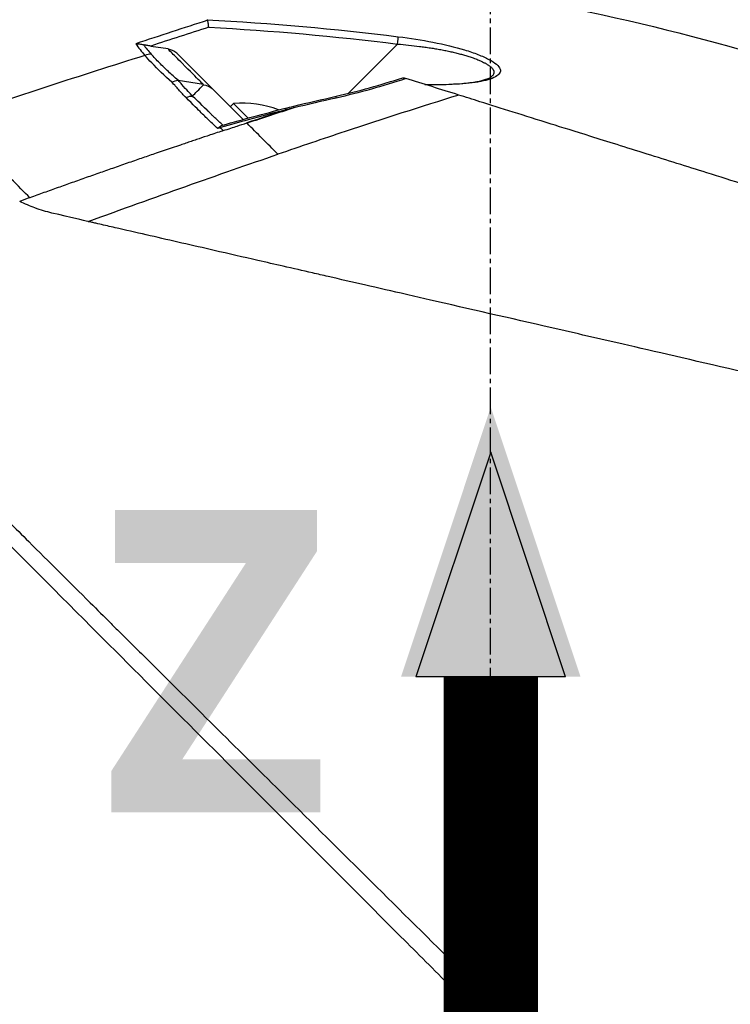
# Model space of a CAD drawing. Header units: millimetres. Extents: x 0 to 4378, y 0 to 2376.
# Tile 129 of 236: x 1653 to 1698, y 877 to 940. Entities that reach past the tile are written whole.
import ezdxf

# ---------------------------------------------------------------- set-up
doc = ezdxf.new("R2010")
doc.units = ezdxf.units.MM
doc.header["$LTSCALE"] = 0.2
doc.linetypes.add('CENTER2', pattern=[1.125, 0.75, -0.125, 0.125, -0.125])
doc.layers.add('02_Center Line', color=1, linetype='CENTER2')
doc.layers.add('12_Before Rev.Num.', color=5, linetype='Continuous')
doc.styles.add('Rainbow-5.0 Style', font='malgunsl.ttf')
doc.dimstyles.new('Rainbow-5.0 Style', dxfattribs={"dimtxt": 4, "dimasz": 2.5, "dimexe": 1, "dimexo": 1, "dimgap": 1, "dimtad": 1, "dimdsep": 46, "dimtxsty": 'Rainbow-5.0 Style', "dimcen": 0, "dimclrd": 251, "dimclre": 251, "dimclrt": 7, "dimazin": 3, "dimtp": 0.1, "dimtm": 0.1, "dimtfac": 0.61, "dimtmove": 0, "dimatfit": 3, "dimfxl": 1, "dimlwd": -1, "dimlwe": -1, "dimarcsym": 1})

# ---------------------------------------------------------------- blocks, each defined once
blk = doc.blocks.new('A$C44151a85')
for p, q in [((-21.588, 278.618), (-20.487, 278.463)), ((-20.493, 278.421), (-20.493, 278.421)), ((-19.926, 278.168), (-17.68, 275.921)), ((-9.041, 275.611), (-5.907, 278.745)), ((-21.423, 277.954), (-21.423, 277.954)), ((-20.006, 276.573), (-20.006, 276.573)), ((-19.85, 276.444), (-18.229, 276.191)), ((-15.718, 273.96), (-17.68, 275.921)), ((-18.791, 275.593), (-18.79, 275.593)), ((-9.191, 275.461), (-9.191, 275.461)), ((-2.166, 275.463), (-2.164, 275.462)), ((-16.325, 274.974), (-16.529, 274.77)), ((-16.325, 274.974), (-15.398, 274.048)), ((-16.578, 273.381), (-16.578, 273.381)), ((-15.932, 273.597), (-15.932, 273.597)), ((-15.496, 273.737), (-15.496, 273.737)), ((-15.496, 273.737), (-15.474, 273.715)), ((-18.42, 272.768), (-18.42, 272.768)), ((-28.186, 268.097), (-28.186, 268.098))]:
    blk.add_line(p, q)
for start, end in [(68.0487, 95.39807), (66.36072, 66.36447)]:
    blk.add_arc((-15.751, 268.901), 6.1, start, end)
for centre, major_axis, ratio, start_param, end_param in [((-460.406, -1338.721), (601.573, 1620.944), 0.336673, 0.257981, 0.264677), ((93.567, -68.42), (258.621, -258.621), 0.99863, 2.665433, 2.676035), ((2.849, 276.579), (26.125, -4.849), 0.314226, 3.444314, 3.523202), ((-5.925, 278.727), (0.062, 0.496), 0.032142, 4.753727, 6.070274), ((116.539, -164.868), (438.853, 150.805), 1, 1.542896, 1.570796), ((-21.703, 277.184), (0.743, 0.669), 0.856563, 0.762588, 1.196094), ((-21.004, 277.831), (0.354, 0.354), 0.494925, 4.249897, 4.250389), ((-20.75, 276.163), (0.354, 0.353), 0.8583, 0.475879, 0.483718), ((-20.033, 275.445), (0.354, 0.354), 0.837809, 0.504727, 0.50478), ((-20.033, 275.445), (-0.354, -0.354), 0.258819, 3.675072, 3.675126), ((-18.69, 274.103), (0.354, 0.354), 0.258819, 0.582876, 0.584572), ((-17.046, 273.064), (-0.136, 0.481), 0.049889, 0.339819, 0.663073), ((-26.825, 282.573), (11.394, -11.076), 0.020818, 0.548769, 0.580072), ((6.808, 207.333), (197.675, 65.917), 0.336309, 1.641508, 1.644817)]:
    blk.add_ellipse(centre, major_axis=major_axis, ratio=ratio, start_param=start_param, end_param=end_param)
for points, knots in [([(-29.857, 284.217), (-18.014, 284.473), (-6.065, 283.367), (14.131, 279.14), (22.611, 276.602), (30.788, 273.381)], [0, 0, 0, 0, 3.553813, 3.553813, 6.190294, 6.190294, 6.190294, 6.190294]), ([(-18.019, 280.291), (-18.006, 280.286), (-17.994, 280.281), (-17.979, 280.268), (-17.974, 280.262), (-17.972, 280.253)], [0.00000003, 0.00000003, 0.00000003, 0.00000003, 0.00636331, 0.00636331, 0.01211247, 0.01211247, 0.01211247, 0.01211247]), ([(-17.904, 279.814), (-17.904, 279.815), (-17.904, 279.816), (-17.91, 279.861), (-17.916, 279.905), (-17.928, 279.993), (-17.934, 280.035), (-17.946, 280.113), (-17.952, 280.149), (-17.963, 280.209), (-17.968, 280.234), (-17.972, 280.253)], [-0.05578122, -0.05578122, -0.05578122, -0.05578122, -0.05549131, -0.05549131, -0.04204343, -0.04204343, -0.0278857, -0.0278857, -0.01375246, -0.01375246, -0.00000001, -0.00000001, -0.00000001, -0.00000001]), ([(-22.543, 278.759), (-22.542, 278.759), (-22.54, 278.759), (-22.461, 278.762), (-22.381, 278.759), (-22.218, 278.741), (-22.134, 278.726), (-22.051, 278.705)], [-0.05331463, -0.05331463, -0.05331463, -0.05331463, -0.05288999, -0.05288999, -0.02663491, -0.02663491, 0, 0, 0, 0]), ([(-5.861, 279.211), (-5.099, 279.115), (-4.368, 278.999), (-3.662, 278.86), (-2.932, 278.716), (-2.265, 278.555), (-1.658, 278.373), (-1.351, 278.281), (-1.067, 278.184), (-0.803, 278.082), (-0.542, 277.98), (-0.312, 277.877), (-0.113, 277.772), (0.087, 277.666), (0.249, 277.561), (0.37, 277.459), (0.495, 277.354), (0.574, 277.254), (0.606, 277.159), (0.638, 277.066), (0.627, 276.976), (0.573, 276.891), (0.522, 276.81), (0.433, 276.733), (0.303, 276.662), (0.181, 276.594), (0.024, 276.531), (-0.167, 276.475), (-0.351, 276.421), (-0.563, 276.373), (-0.803, 276.333), (-1.256, 276.257), (-1.798, 276.204), (-2.431, 276.176), (-2.94, 276.153), (-3.497, 276.147), (-4.102, 276.159)], [0, 0, 0, 0, 0.125, 0.125, 0.125, 0.25, 0.25, 0.25, 0.3125, 0.3125, 0.3125, 0.375, 0.375, 0.375, 0.4375, 0.4375, 0.4375, 0.5, 0.5, 0.5, 0.5625, 0.5625, 0.5625, 0.625, 0.625, 0.625, 0.6875, 0.6875, 0.6875, 0.75, 0.75, 0.75, 0.875, 0.875, 0.875, 0.982856, 0.982856, 0.982856, 0.982856]), ([(-21.588, 278.618), (-21.671, 278.629), (-21.756, 278.643), (-21.91, 278.672), (-21.982, 278.687), (-22.051, 278.705)], [0.00000001, 0.00000001, 0.00000001, 0.00000001, 0.02523633, 0.02523633, 0.04713053, 0.04713053, 0.04713053, 0.04713053]), ([(-18.265, 276.197), (-18.294, 276.225), (-18.341, 276.272), (-18.406, 276.337), (-18.592, 276.522), (-18.928, 276.857), (-19.394, 277.321), (-19.452, 277.379), (-19.507, 277.434), (-19.56, 277.487), (-19.901, 277.827), (-20.141, 278.068), (-20.294, 278.221), (-20.407, 278.334), (-20.473, 278.4), (-20.492, 278.42)], [-0.9173114, -0.9173114, -0.9173114, -0.9173114, -0.8087165, -0.8087165, -0.8087165, -0.5, -0.5, -0.5, -0.459096, -0.459096, -0.459096, -0.1967319, -0.1967319, -0.1967319, -0.0034173, -0.0034173, -0.0034173, -0.0034173]), ([(-19.926, 278.168), (-20.013, 278.23), (-20.107, 278.288), (-20.304, 278.378), (-20.385, 278.4), (-20.443, 278.412)], [-0.027926, -0.027926, -0.027926, -0.027926, -0.01670544, -0.01670544, -0.00525367, -0.00525367, -0.00525367, -0.00525367]), ([(-5.907, 278.745), (-5.674, 278.726), (-5.207, 278.682), (-4.627, 278.614), (-4.168, 278.552), (-3.826, 278.502), (-3.489, 278.447), (-3.159, 278.389), (-2.835, 278.326), (-2.519, 278.259), (-2.264, 278.2), (-2.065, 278.151), (-1.921, 278.113), (-1.781, 278.076), (-1.645, 278.037), (-1.508, 277.996), (-1.37, 277.952), (-1.233, 277.907), (-1.09, 277.856), (-0.948, 277.803), (-0.776, 277.735), (-0.606, 277.661), (-0.464, 277.592), (-0.366, 277.541), (-0.262, 277.484), (-0.159, 277.421), (-0.061, 277.352), (0.01, 277.295), (0.071, 277.238), (0.119, 277.184), (0.154, 277.135), (0.179, 277.092), (0.193, 277.059), (0.2, 277.035), (0.205, 277.016), (0.209, 276.996), (0.212, 276.966), (0.211, 276.929), (0.204, 276.885), (0.185, 276.827), (0.144, 276.757), (0.094, 276.703), (0.064, 276.676), (0.063, 276.675)], [0, 0, 0, 0, 0.0700871, 0.1404215, 0.175582, 0.2106885, 0.2457671, 0.2807419, 0.3156096, 0.3503788, 0.3850713, 0.4024014, 0.4197269, 0.4360429, 0.4528758, 0.4702208, 0.4880743, 0.5064337, 0.5252974, 0.5476855, 0.5681597, 0.6034066, 0.6311085, 0.6446829, 0.6598422, 0.6948791, 0.7147592, 0.7362139, 0.7584362, 0.7787374, 0.7971278, 0.8136128, 0.828194, 0.8347708, 0.840871, 0.8495558, 0.8582417, 0.8756192, 0.8930105, 0.9104198, 0.9452952, 0.9802552, 0.9812484, 0.9812484, 0.9812484, 0.9812484]), ([(-20.251, 276.329), (-20.715, 276.726), (-21.15, 277.148), (-21.526, 277.543), (-21.685, 277.709), (-21.833, 277.87), (-21.965, 278.021)], [0, 0, 0, 0, 0.7037836, 0.7037836, 0.7037836, 1, 1, 1, 1]), ([(-19.859, 276.45), (-20.066, 276.626), (-20.473, 276.994), (-21.045, 277.549), (-21.396, 277.921), (-21.562, 278.107)], [0.0018671, 0.0018671, 0.0018671, 0.0018671, 0.1455655, 0.2911132, 0.436691, 0.436691, 0.436691, 0.436691]), ([(-19.347, 275.342), (-19.507, 275.506), (-19.662, 275.671), (-19.81, 275.836), (-19.885, 275.918), (-19.958, 276.001), (-20.03, 276.084), (-20.048, 276.104), (-20.084, 276.146), (-20.138, 276.208), (-20.182, 276.26), (-20.22, 276.3), (-20.251, 276.329)], [0, 0, 0, 0, 0.5, 0.5, 0.5, 0.75, 0.75, 0.75, 0.875, 0.875, 0.875, 1, 1, 1, 1]), ([(-18.938, 275.452), (-19.078, 275.59), (-19.31, 275.83), (-19.611, 276.168), (-19.686, 276.254), (-19.767, 276.346), (-19.851, 276.443)], [0.0054181, 0.0054181, 0.0054181, 0.0054181, 0.7995408, 0.7995408, 0.7995408, 1, 1, 1, 1]), ([(-5.377, 276.554), (-6.155, 276.3), (-6.89, 276.076), (-7.573, 275.884), (-8.34, 275.667), (-9.088, 275.478), (-9.808, 275.319)], [0, 0, 0, 0, 0.5, 0.5, 0.5, 1, 1, 1, 1]), ([(-5.571, 276.605), (-5.565, 276.605), (-5.556, 276.603), (-5.531, 276.598), (-5.516, 276.594), (-5.464, 276.58), (-5.422, 276.568), (-5.377, 276.554)], [-0.03323474, -0.03323474, -0.03323474, -0.03323474, -0.02493702, -0.02493702, -0.016586, -0.016586, -0.00000027, -0.00000027, -0.00000027, -0.00000027]), ([(-2.023, 275.508), (-2.594, 275.687), (-3.16, 275.865), (-4.278, 276.214), (-4.831, 276.386), (-5.377, 276.554)], [-0.4021179, -0.4021179, -0.4021179, -0.4021179, -0.2010493, -0.2010493, -0.000001, -0.000001, -0.000001, -0.000001]), ([(-4.183, 276.184), (-3.327, 276.167), (-2.515, 276.186), (-1.477, 276.275), (-1.156, 276.316), (-0.651, 276.407), (-0.451, 276.455), (-0.096, 276.571), (0.035, 276.649), (0.064, 276.675)], [0.0340098, 0.0340098, 0.0340098, 0.0340098, 0.3151369, 0.3151369, 0.4567925, 0.4567925, 0.5723588, 0.5723588, 0.7157852, 0.7157852, 0.7157852, 0.7157852]), ([(-57.448, 275.436), (-57.45, 275.439), (-57.414, 275.402), (-57.34, 275.327), (-57.303, 275.289), (-57.256, 275.242), (-57.201, 275.186), (-57.145, 275.13), (-57.08, 275.064), (-57.007, 274.989), (-56.859, 274.84), (-56.676, 274.654), (-56.458, 274.433), (-56.349, 274.322), (-56.231, 274.203), (-56.105, 274.074), (-55.978, 273.946), (-55.844, 273.81), (-55.701, 273.665), (-55.696, 273.661), (-55.692, 273.656), (-55.688, 273.652), (-55.4, 273.36), (-55.077, 273.033), (-54.721, 272.672), (-54.543, 272.492), (-54.356, 272.303), (-54.163, 272.106), (-53.969, 271.91), (-53.767, 271.706), (-53.558, 271.494), (-53.141, 271.071), (-52.693, 270.618), (-52.218, 270.137), (-51.757, 269.67), (-51.27, 269.178), (-50.76, 268.662), (-50.743, 268.645), (-50.727, 268.628), (-50.71, 268.611), (-49.667, 267.556), (-48.526, 266.402), (-47.302, 265.166), (-46.691, 264.549), (-46.059, 263.911), (-45.408, 263.255), (-44.756, 262.598), (-44.085, 261.922), (-43.397, 261.23), (-42.704, 260.533), (-41.994, 259.819), (-41.267, 259.088), (-40.541, 258.357), (-39.798, 257.61), (-39.042, 256.848), (-38.286, 256.087), (-37.517, 255.313), (-36.734, 254.526), (-35.951, 253.74), (-35.154, 252.941), (-34.346, 252.133), (-34.29, 252.077), (-34.234, 252.021), (-34.178, 251.965), (-33.419, 251.207), (-32.65, 250.442), (-31.873, 249.67), (-31.04, 248.843), (-30.197, 248.005), (-29.345, 247.158), (-28.065, 245.888), (-26.764, 244.596), (-25.441, 243.283), (-25.001, 242.847), (-24.56, 242.408), (-24.116, 241.968), (-23.892, 241.745), (-23.667, 241.522), (-23.442, 241.299), (-22.771, 240.634), (-22.096, 239.965), (-21.418, 239.292), (-20.061, 237.946), (-18.689, 236.586), (-17.303, 235.212), (-15.917, 233.838), (-14.516, 232.449), (-13.101, 231.048), (-13.014, 230.961), (-12.927, 230.875), (-12.84, 230.789), (-9.146, 227.129), (-5.376, 223.398), (-1.565, 219.626), (-1.471, 219.533), (-1.377, 219.44), (-1.283, 219.347), (-0.323, 218.396), (0.641, 217.444), (1.61, 216.487), (2.58, 215.53), (3.555, 214.569), (4.529, 213.609), (6.477, 211.689), (8.423, 209.772), (10.364, 207.855), (10.447, 207.773), (10.53, 207.69), (10.614, 207.608), (12.57, 205.675), (14.522, 203.745), (16.472, 201.814), (17.446, 200.849), (18.42, 199.883), (19.392, 198.918), (20.364, 197.953), (21.334, 196.987), (22.299, 196.026), (22.359, 195.966), (22.42, 195.906), (22.48, 195.845), (24.404, 193.927), (26.317, 192.02), (28.215, 190.126), (29.165, 189.179), (30.11, 188.236), (31.051, 187.297), (31.992, 186.357), (32.927, 185.423), (33.858, 184.493), (33.904, 184.447), (33.95, 184.401), (33.997, 184.354), (35.877, 182.476), (37.739, 180.613), (39.572, 178.778), (41.405, 176.943), (43.209, 175.135), (44.981, 173.357), (45.868, 172.468), (46.746, 171.586), (47.618, 170.711), (48.489, 169.837), (49.353, 168.969), (50.206, 168.111), (51.059, 167.254), (51.902, 166.406), (52.734, 165.569), (53.566, 164.732), (54.386, 163.906), (55.195, 163.092), (55.213, 163.073), (55.231, 163.055), (55.25, 163.037), (56.059, 162.221), (56.857, 161.417), (57.643, 160.624), (58.429, 159.831), (59.204, 159.05), (59.963, 158.284), (60.722, 157.518), (61.465, 156.766), (62.193, 156.031), (63.647, 154.561), (65.037, 153.155), (66.355, 151.821), (66.684, 151.487), (67.009, 151.158), (67.329, 150.834), (67.649, 150.511), (67.963, 150.192), (68.272, 149.879), (69.507, 148.628), (70.657, 147.461), (71.713, 146.39), (71.715, 146.387), (71.718, 146.385), (71.72, 146.382), (72.248, 145.847), (72.749, 145.337), (73.223, 144.856), (73.697, 144.375), (74.142, 143.922), (74.559, 143.499), (74.976, 143.075), (75.363, 142.681), (75.718, 142.32), (76.073, 141.96), (76.395, 141.632), (76.682, 141.34), (76.97, 141.047), (77.224, 140.787), (77.444, 140.564), (77.554, 140.452), (77.655, 140.349), (77.747, 140.255), (77.839, 140.162), (77.921, 140.077), (77.995, 140.002), (78.143, 139.852), (78.254, 139.738), (78.328, 139.663), (78.402, 139.587), (78.439, 139.55), (78.436, 139.552)], [0, 0, 0, 0, 0.0041991, 0.0041991, 0.0041991, 0.0062987, 0.0062987, 0.0062987, 0.0083983, 0.0083983, 0.0083983, 0.0125974, 0.0125974, 0.0125974, 0.014697, 0.014697, 0.014697, 0.0167965, 0.0167965, 0.0167965, 0.0168599, 0.0168599, 0.0168599, 0.0210764, 0.0210764, 0.0210764, 0.0231847, 0.0231847, 0.0231847, 0.025293, 0.025293, 0.025293, 0.0295096, 0.0295096, 0.0295096, 0.0335924, 0.0335924, 0.0335924, 0.0337261, 0.0337261, 0.0337261, 0.0420526, 0.0420526, 0.0420526, 0.0462159, 0.0462159, 0.0462159, 0.0503791, 0.0503791, 0.0503791, 0.0545745, 0.0545745, 0.0545745, 0.0587698, 0.0587698, 0.0587698, 0.0629602, 0.0629602, 0.0629602, 0.0671505, 0.0671505, 0.0671505, 0.0674414, 0.0674414, 0.0674414, 0.0713694, 0.0713694, 0.0713694, 0.0755743, 0.0755743, 0.0755743, 0.0818817, 0.0818817, 0.0818817, 0.0839768, 0.0839768, 0.0839768, 0.0850355, 0.0850355, 0.0850355, 0.0881892, 0.0881892, 0.0881892, 0.0944966, 0.0944966, 0.0944966, 0.1008041, 0.1008041, 0.1008041, 0.1011921, 0.1011921, 0.1011921, 0.1176445, 0.1176445, 0.1176445, 0.1180502, 0.1180502, 0.1180502, 0.1221943, 0.1221943, 0.1221943, 0.1263384, 0.1263384, 0.1263384, 0.1346266, 0.1346266, 0.1346266, 0.1349824, 0.1349824, 0.1349824, 0.143338, 0.143338, 0.143338, 0.1475158, 0.1475158, 0.1475158, 0.1516936, 0.1516936, 0.1516936, 0.1519551, 0.1519551, 0.1519551, 0.160293, 0.160293, 0.160293, 0.164462, 0.164462, 0.164462, 0.168631, 0.168631, 0.168631, 0.1688379, 0.1688379, 0.1688379, 0.1772635, 0.1772635, 0.1772635, 0.1856891, 0.1856891, 0.1856891, 0.1899019, 0.1899019, 0.1899019, 0.1941147, 0.1941147, 0.1941147, 0.1983275, 0.1983275, 0.1983275, 0.2025403, 0.2025403, 0.2025403, 0.2026348, 0.2026348, 0.2026348, 0.206856, 0.206856, 0.206856, 0.2110771, 0.2110771, 0.2110771, 0.2152983, 0.2152983, 0.2152983, 0.2237405, 0.2237405, 0.2237405, 0.2258511, 0.2258511, 0.2258511, 0.2279617, 0.2279617, 0.2279617, 0.2364039, 0.2364039, 0.2364039, 0.2364237, 0.2364237, 0.2364237, 0.240644, 0.240644, 0.240644, 0.2448644, 0.2448644, 0.2448644, 0.2490847, 0.2490847, 0.2490847, 0.253305, 0.253305, 0.253305, 0.2575358, 0.2575358, 0.2575358, 0.2596491, 0.2596491, 0.2596491, 0.2617623, 0.2617623, 0.2617623, 0.2659889, 0.2659889, 0.2659889, 0.2702154, 0.2702154, 0.2702154, 0.2702154]), ([(-19.347, 275.342), (-19.336, 275.347), (-19.326, 275.352), (-19.315, 275.357), (-19.159, 275.427), (-19.029, 275.444), (-18.941, 275.446), (-18.939, 275.446), (-18.937, 275.446), (-18.935, 275.449)], [0.0000009, 0.0000009, 0.0000009, 0.0000009, 0.0601128, 0.0601128, 0.0601128, 0.9797341, 0.9797341, 0.9797341, 1, 1, 1, 1]), ([(-17.335, 273.389), (-17.518, 273.546), (-17.7, 273.713), (-17.881, 273.889), (-17.989, 273.994), (-18.154, 274.158), (-18.382, 274.385), (-18.572, 274.573), (-18.89, 274.894), (-19.347, 275.342)], [0, 0, 0, 0, 0.25, 0.25, 0.25, 0.5, 0.5, 0.5, 1, 1, 1, 1]), ([(-17.003, 273.597), (-17.188, 273.752), (-17.361, 273.91), (-17.528, 274.068), (-17.532, 274.071), (-17.573, 274.111), (-17.65, 274.186), (-17.687, 274.222), (-17.727, 274.261), (-17.77, 274.304), (-17.796, 274.329), (-17.866, 274.398), (-17.979, 274.51), (-17.988, 274.519), (-17.997, 274.528), (-18.007, 274.537), (-18.467, 274.991), (-18.769, 275.288), (-18.935, 275.449)], [0.0000755, 0.0000755, 0.0000755, 0.0000755, 0.25, 0.25, 0.25, 0.3125, 0.3125, 0.3125, 0.375, 0.375, 0.375, 0.4908048, 0.4908048, 0.4908048, 0.5, 0.5, 0.5, 1, 1, 1, 1]), ([(-2.023, 275.508), (-4.426, 274.764), (-6.832, 273.989), (-9.237, 273.191), (-10.662, 272.718), (-12.087, 272.238), (-13.51, 271.751)], [-1, -1, -1, -1, -0.372062, -0.372062, -0.372062, 0, 0, 0, 0]), ([(70.135, 252.922), (70.136, 252.921), (70.135, 252.922), (70.018, 252.959), (69.98, 252.971), (69.934, 252.985), (69.883, 253.001), (69.819, 253.021), (69.746, 253.044), (69.667, 253.069), (69.604, 253.088), (69.456, 253.135), (69.107, 253.244), (68.839, 253.327), (68.575, 253.41), (68.36, 253.477), (68.349, 253.481), (68.338, 253.484), (68.328, 253.487), (67.702, 253.683), (67.005, 253.901), (66.334, 254.111), (66.321, 254.115), (65.953, 254.231), (65.063, 254.509), (65.059, 254.51), (65.055, 254.512), (65.051, 254.513), (64.261, 254.76), (63.732, 254.926), (63.588, 254.971), (62.584, 255.285), (61.472, 255.633), (60.258, 256.013), (60.231, 256.022), (60.203, 256.03), (60.176, 256.039), (60.071, 256.071), (59.303, 256.312), (57.655, 256.828), (57.219, 256.964), (56.72, 257.12), (56.149, 257.299), (55.373, 257.542), (54.671, 257.762), (54.063, 257.952), (52.696, 258.38), (51.814, 258.656), (51.52, 258.748), (50.225, 259.153), (49.125, 259.497), (48.271, 259.765), (47.351, 260.053), (46.717, 260.251), (46.395, 260.352), (44.845, 260.837), (43.555, 261.24), (42.58, 261.546), (41.792, 261.792), (41.208, 261.975), (40.842, 262.09), (40.264, 262.27), (39.301, 262.572), (37.923, 263.003), (37.169, 263.239), (36.515, 263.444), (35.966, 263.616), (35.566, 263.741), (35.222, 263.849), (34.936, 263.938), (34.282, 264.143), (33.275, 264.458), (31.898, 264.889), (30.142, 265.439), (29.104, 265.764), (28.818, 265.853), (28.769, 265.868), (28.72, 265.884), (28.671, 265.899), (26.641, 266.535), (24.587, 267.177), (22.528, 267.822), (22.159, 267.937), (21.723, 268.074), (21.219, 268.231), (20.674, 268.402), (20.051, 268.597), (19.349, 268.817), (17.558, 269.377), (16.507, 269.706), (16.192, 269.805), (15.374, 270.061), (14.556, 270.317), (13.742, 270.572), (12.471, 270.969), (11.208, 271.365), (9.954, 271.757), (8.59, 272.184), (7.398, 272.558), (6.372, 272.878), (5.374, 273.19), (4.534, 273.453), (3.845, 273.669), (2.141, 274.201), (0.639, 274.672), (-0.675, 275.084), (-1.149, 275.233), (-1.598, 275.374), (-2.023, 275.508)], [-1, -1, -1, -1, -0.96875, -0.96875, -0.96875, -0.9547937, -0.9547937, -0.9547937, -0.9375, -0.9375, -0.9375, -0.90625, -0.90625, -0.90625, -0.875, -0.875, -0.875, -0.8739463, -0.8739463, -0.8739463, -0.8125, -0.8125, -0.8125, -0.7813822, -0.7813822, -0.7813822, -0.78125, -0.78125, -0.78125, -0.75, -0.75, -0.75, -0.6888795, -0.6888795, -0.6888795, -0.6875, -0.6875, -0.6875, -0.6380723, -0.6380723, -0.6380723, -0.625, -0.625, -0.625, -0.6057577, -0.6057577, -0.6057577, -0.5625, -0.5625, -0.5625, -0.5324119, -0.5324119, -0.5324119, -0.5, -0.5, -0.5, -0.4654336, -0.4654336, -0.4654336, -0.4375, -0.4375, -0.4375, -0.40625, -0.40625, -0.40625, -0.3881699, -0.3881699, -0.3881699, -0.375, -0.375, -0.375, -0.34375, -0.34375, -0.34375, -0.3125, -0.3125, -0.3125, -0.3110249, -0.3110249, -0.3110249, -0.25, -0.25, -0.25, -0.2349777, -0.2349777, -0.2349777, -0.21875, -0.21875, -0.21875, -0.1875, -0.1875, -0.1875, -0.1630802, -0.1630802, -0.1630802, -0.125, -0.125, -0.125, -0.0933033, -0.0933033, -0.0933033, -0.0625, -0.0625, -0.0625, -0.0165509, -0.0165509, -0.0165509, 0, 0, 0, 0]), ([(-13.042, 274.555), (-13.735, 274.382), (-14.523, 274.176), (-15.404, 273.935), (-15.935, 273.79), (-16.523, 273.625), (-17.168, 273.439)], [0.0004858, 0.0004858, 0.0004858, 0.0004858, 0.5714286, 0.5714286, 0.5714286, 0.9999999, 0.9999999, 0.9999999, 0.9999999]), ([(-12.497, 274.689), (-12.497, 274.689), (-12.588, 274.667), (-12.769, 274.622), (-12.909, 274.587), (-13, 274.565), (-13.04, 274.556)], [-0.9999992, -0.9999992, -0.9999992, -0.9999992, -0.5, -0.5, -0.5, -0.0000001, -0.0000001, -0.0000001, -0.0000001]), ([(-12.511, 274.802), (-12.517, 274.803), (-12.507, 274.745), (-12.501, 274.711), (-12.499, 274.703), (-12.498, 274.695), (-12.497, 274.689)], [-0.4892282, -0.4892282, -0.4892282, -0.4892282, -0.0981164, -0.0981164, -0.0981164, 0, 0, 0, 0]), ([(-57.448, 273.836), (-57.455, 273.836), (-57.154, 273.538), (-56.006, 272.386), (-55.18, 271.555), (-51.975, 268.359), (-48.95, 265.348), (-43.006, 259.4), (-40.393, 256.784), (-36.535, 252.924), (-35.434, 251.822), (-33.818, 250.207), (-33.32, 249.709), (-30.418, 246.806), (-27.927, 244.313), (-21.31, 237.694), (-17.067, 233.454), (-10.419, 226.806), (-8.065, 224.453), (-4.64, 221.025), (-3.582, 219.965), (-1.765, 218.144), (-1.005, 217.383), (0.063, 216.316), (0.368, 216.011), (0.955, 215.428), (1.236, 215.149), (1.518, 214.87)], [-12.224149, -12.224149, -12.224149, -12.224149, -11.037359, -11.037359, -9.877095, -9.877095, -7.592298, -7.592298, -6.07984, -6.07984, -5.495393, -5.495393, -5.239423, -5.239423, -4.019638, -4.019638, -2.082992, -2.082992, -1.043435, -1.043435, -0.581051, -0.581051, -0.251822, -0.251822, -0.120605, -0.120605, -0.000021, -0.000021, -0.000021, -0.000021]), ([(-29.271, 268.989), (-29.622, 269.341), (-30.036, 269.755), (-30.478, 270.196), (-30.919, 270.638), (-31.388, 271.107), (-31.85, 271.569), (-32.312, 272.031), (-32.768, 272.486), (-33.182, 272.9), (-33.596, 273.315), (-33.969, 273.687), (-34.266, 273.985)], [-1, -1, -1, -1, -0.75, -0.75, -0.75, -0.5, -0.5, -0.5, -0.25, -0.25, -0.25, 0, 0, 0, 0]), ([(-16.983, 273.247), (-17.034, 273.23), (-17.086, 273.213), (-17.137, 273.196), (-17.443, 273.094), (-17.751, 272.992), (-18.006, 272.907), (-18.26, 272.822), (-18.461, 272.754), (-18.684, 272.679), (-18.796, 272.642), (-18.914, 272.602), (-19.029, 272.563), (-19.144, 272.525), (-19.256, 272.487), (-19.369, 272.448), (-19.482, 272.41), (-19.596, 272.372), (-19.71, 272.333), (-19.88, 272.276), (-20.05, 272.218), (-20.22, 272.16), (-20.389, 272.102), (-20.559, 272.045), (-20.729, 271.987), (-20.899, 271.929), (-21.069, 271.871), (-21.239, 271.813), (-21.38, 271.764), (-21.521, 271.716), (-21.662, 271.667), (-21.803, 271.619), (-21.945, 271.57), (-22.086, 271.522), (-22.227, 271.473), (-22.368, 271.424), (-22.509, 271.375), (-22.664, 271.322), (-22.819, 271.268), (-22.974, 271.215), (-23.129, 271.161), (-23.284, 271.107), (-23.439, 271.053), (-23.594, 270.999), (-23.749, 270.945), (-23.904, 270.891), (-24.052, 270.84), (-24.199, 270.788), (-24.347, 270.737), (-24.494, 270.685), (-24.642, 270.633), (-24.789, 270.582), (-24.937, 270.53), (-25.084, 270.478), (-25.232, 270.426), (-25.383, 270.373), (-25.534, 270.32), (-25.684, 270.267), (-25.835, 270.214), (-25.986, 270.161), (-26.137, 270.107), (-26.287, 270.054), (-26.438, 270.001), (-26.589, 269.947), (-26.738, 269.894), (-26.886, 269.842), (-27.035, 269.789), (-27.184, 269.736), (-27.332, 269.683), (-27.481, 269.63), (-27.63, 269.577), (-27.778, 269.524), (-27.927, 269.471), (-28.076, 269.418), (-28.226, 269.364), (-28.375, 269.311), (-28.524, 269.257), (-28.674, 269.204), (-28.823, 269.15), (-28.972, 269.097), (-29.121, 269.043), (-29.271, 268.989)], [-1, -1, -1, -1, -0.990568, -0.990568, -0.990568, -0.934235, -0.934235, -0.934235, -0.877903, -0.877903, -0.877903, -0.849736, -0.849736, -0.849736, -0.82157, -0.82157, -0.82157, -0.793404, -0.793404, -0.793404, -0.75124, -0.75124, -0.75124, -0.709076, -0.709076, -0.709076, -0.666913, -0.666913, -0.666913, -0.631829, -0.631829, -0.631829, -0.596745, -0.596745, -0.596745, -0.561662, -0.561662, -0.561662, -0.523115, -0.523115, -0.523115, -0.484569, -0.484569, -0.484569, -0.446022, -0.446022, -0.446022, -0.409281, -0.409281, -0.409281, -0.372539, -0.372539, -0.372539, -0.335798, -0.335798, -0.335798, -0.298224, -0.298224, -0.298224, -0.26065, -0.26065, -0.26065, -0.223076, -0.223076, -0.223076, -0.185986, -0.185986, -0.185986, -0.148895, -0.148895, -0.148895, -0.111804, -0.111804, -0.111804, -0.074536, -0.074536, -0.074536, -0.037268, -0.037268, -0.037268, 0, 0, 0, 0]), ([(-17.335, 273.389), (-17.334, 273.39), (-17.334, 273.39), (-17.334, 273.39), (-17.334, 273.39), (-17.333, 273.392), (-17.323, 273.401), (-17.297, 273.426), (-17.281, 273.439), (-17.239, 273.475), (-17.211, 273.495), (-17.183, 273.515)], [-0.02607453, -0.02607453, -0.02607453, -0.02607453, -0.02588318, -0.02588318, -0.02566998, -0.02566998, -0.02001131, -0.02001131, -0.01284706, -0.01284706, -0.00003847, -0.00003847, -0.00003847, -0.00003847]), ([(-16.983, 273.247), (-16.637, 273.361), (-16.341, 273.459), (-16.094, 273.541), (-15.892, 273.607), (-15.693, 273.673), (-15.496, 273.737)], [-1, -1, -1, -1, -0.4, -0.4, -0.4, -0.0000001, -0.0000001, -0.0000001, -0.0000001]), ([(-25.563, 267.478), (-25.854, 267.545), (-26.635, 267.727), (-27.872, 268.018), (-28.227, 268.102), (-28.587, 268.21), (-28.948, 268.343), (-29.252, 268.456), (-29.577, 268.593), (-29.919, 268.755)], [-1, -1, -1, -1, -0.5, -0.5, -0.5, -0.25, -0.25, -0.25, 0, 0, 0, 0]), ([(74.665, 244.514), (74.664, 244.516), (74.681, 244.511), (74.22, 244.616), (73.955, 244.677), (73.371, 244.811), (73.099, 244.873), (72.377, 245.038), (71.898, 245.148), (71.042, 245.344), (70.708, 245.421), (70.165, 245.545), (69.97, 245.589), (68.696, 245.88), (67.452, 246.166), (64.186, 246.916), (62.043, 247.406), (59.331, 248.026), (59.007, 248.1), (55.963, 248.795), (52.958, 249.486), (49.365, 250.311), (48.959, 250.404), (48.166, 250.586), (47.774, 250.675), (47.176, 250.813), (46.967, 250.861), (45.98, 251.089), (45.136, 251.279), (43.857, 251.572), (43.421, 251.673), (41.789, 252.048), (40.599, 252.32), (38.126, 252.888), (36.8, 253.196), (34.874, 253.635), (34.301, 253.765), (31.941, 254.3), (30.176, 254.709), (28.147, 255.17), (27.913, 255.223), (27.182, 255.39), (26.687, 255.503), (25.836, 255.697), (25.468, 255.78), (23.067, 256.329), (20.011, 257.05), (16.003, 257.948), (15.817, 257.99), (12.883, 258.649), (10.35, 259.249), (6.91, 260.038), (5.398, 260.383), (1.254, 261.331), (-1.355, 261.93), (-4.385, 262.625), (-4.865, 262.735), (-6.237, 263.049), (-7.126, 263.252), (-8.781, 263.631), (-9.555, 263.808), (-10.651, 264.061), (-10.986, 264.138), (-11.92, 264.352), (-12.543, 264.493), (-13.711, 264.761), (-14.25, 264.885), (-15.714, 265.222), (-16.641, 265.432), (-18.935, 265.957), (-20.302, 266.272), (-22.294, 266.727), (-22.954, 266.879), (-23.939, 267.104), (-24.266, 267.179), (-24.754, 267.291), (-24.916, 267.329), (-25.159, 267.385), (-25.24, 267.403), (-25.362, 267.431), (-25.402, 267.44), (-25.499, 267.463), (-25.542, 267.473), (-25.563, 267.478)], [0.000004, 0.000004, 0.000004, 0.000004, 0.139875, 0.139875, 0.227512, 0.227512, 0.285894, 0.285894, 0.363713, 0.363713, 0.408155, 0.408155, 0.431826, 0.431826, 0.55804, 0.55804, 0.726318, 0.726318, 0.748791, 0.748791, 0.934846, 0.934846, 0.958293, 0.958293, 0.980317, 0.980317, 0.992046, 0.992046, 1.035571, 1.035571, 1.057896, 1.057896, 1.118512, 1.118512, 1.185121, 1.185121, 1.212956, 1.212956, 1.299325, 1.299325, 1.310275, 1.310275, 1.333714, 1.333714, 1.350359, 1.350359, 1.438721, 1.438721, 1.44302, 1.44302, 1.506527, 1.506527, 1.556602, 1.556602, 1.644538, 1.644538, 1.661123, 1.661123, 1.692259, 1.692259, 1.719331, 1.719331, 1.731162, 1.731162, 1.752878, 1.752878, 1.771547, 1.771547, 1.804434, 1.804434, 1.853817, 1.853817, 1.878775, 1.878775, 1.891253, 1.891253, 1.897493, 1.897493, 1.900613, 1.900613, 1.902173, 1.902173, 1.904354, 1.904354, 1.904354, 1.904354])]:
    blk.add_open_spline(points, degree=3, knots=knots)
for points in [[(-18.019, 280.291), (-13.96, 280.069), (-9.907, 279.719), (-5.861, 279.211)], [(-17.904, 279.814), (-13.898, 279.593), (-9.898, 279.246), (-5.907, 278.745)], [(-22.051, 278.705), (-21.905, 278.507), (-21.742, 278.308), (-21.562, 278.107)], [(-20.251, 276.329), (-20.111, 276.402), (-19.973, 276.436), (-19.851, 276.443)], [(-9.818, 275.43), (-8.387, 275.746), (-6.965, 276.156), (-5.58, 276.604)], [(-5.571, 276.605), (-5.574, 276.605), (-5.577, 276.605), (-5.58, 276.604)], [(0.063, 276.675), (0.063, 276.675), (0.063, 276.675), (0.063, 276.675)], [(-18.935, 275.449), (-18.771, 275.61), (-18.538, 275.85), (-18.233, 276.165)], [(-18.233, 276.165), (-18.233, 276.165), (-18.236, 276.168), (-18.243, 276.175)], [(-18.233, 276.165), (-18.042, 276.135), (-17.858, 276.046), (-17.68, 275.921)], [(-12.51, 274.798), (-11.616, 275.018), (-10.719, 275.228), (-9.82, 275.427)], [(-9.808, 275.319), (-10.707, 275.12), (-11.603, 274.91), (-12.497, 274.689)], [(-9.808, 275.319), (-9.819, 275.388), (-9.823, 275.426), (-9.818, 275.428)], [(-17.018, 273.593), (-15.702, 273.972), (-14.38, 274.33), (-13.053, 274.665)], [(-13.04, 274.556), (-13.859, 274.286), (-14.678, 274.013), (-15.496, 273.737)], [(-12.497, 274.689), (-13.496, 274.371), (-14.49, 274.047), (-15.474, 273.715)], [(-13.052, 274.663), (-13.057, 274.661), (-13.053, 274.624), (-13.04, 274.556)], [(-13.052, 274.663), (-12.872, 274.709), (-12.691, 274.754), (-12.51, 274.798)], [(-13.052, 274.663), (-13.052, 274.663), (-13.052, 274.663), (-13.052, 274.663)], [(-12.511, 274.802), (-12.511, 274.802), (-12.511, 274.802), (-12.511, 274.802)], [(-17.168, 273.439), (-17.223, 273.422), (-17.279, 273.406), (-17.335, 273.389)], [(-17.018, 273.593), (-17.1, 273.569), (-17.153, 273.535), (-17.182, 273.515)], [(-13.51, 271.751), (-14.184, 272.426), (-14.84, 273.081), (-15.474, 273.715)], [(-25.563, 267.478), (-21.32, 269.029), (-17.302, 270.454), (-13.51, 271.751)]]:
    blk.add_open_spline(points, degree=3)
at = {"layer": '02_Center Line', "ltscale": 11.288275}
blk.add_line((0, -19.063), (0, 312.625), dxfattribs=at)
blk = doc.blocks.new('*D152')
at = {"color": 251, "linetype": 'ByBlock', "transparency": 16777216}
for p, q in [((1674.697, 1269.384), (1842.197, 1269.384)), ((1838.197, 866.684), (1838.197, 1259.384)), ((1765.234, 856.684), (1842.197, 856.684))]:
    blk.add_line(p, q, dxfattribs=at)
at = {"color": 251, "transparency": 16777216}
for points in [[(1836.531, 1259.384), (1839.864, 1259.384), (1838.197, 1269.384)], [(1836.531, 866.684), (1839.864, 866.684), (1838.197, 856.684)]]:
    blk.add_solid(points, dxfattribs=at)
at = {"layer": 'Defpoints', "color": 0, "transparency": 16777216}
for p in [(1670.697, 1269.384), (1838.197, 1269.384), (1761.234, 856.684)]:
    blk.add_point(p, dxfattribs=at)
at = {"color": 7, "transparency": 16777216, "insert": (1825.904, 1063.034), "char_height": 16, "attachment_point": 5, "rotation": 90, "style": 'Rainbow-5.0 Style'}
blk.add_mtext('412.7', dxfattribs=at)
blk = doc.blocks.new('*D155')
at = {"color": 251, "linetype": 'ByBlock', "transparency": 16777216}
for p, q in [((1589.36, 1756.684), (1894.215, 1756.684)), ((1890.215, 1746.684), (1890.215, 866.684)), ((1765.234, 856.684), (1894.215, 856.684))]:
    blk.add_line(p, q, dxfattribs=at)
at = {"color": 251, "transparency": 16777216}
for points in [[(1888.549, 1746.684), (1891.882, 1746.684), (1890.215, 1756.684)], [(1888.549, 866.684), (1891.882, 866.684), (1890.215, 856.684)]]:
    blk.add_solid(points, dxfattribs=at)
at = {"layer": 'Defpoints', "color": 0, "transparency": 16777216}
for p in [(1585.36, 1756.684), (1761.234, 856.684), (1890.215, 856.684)]:
    blk.add_point(p, dxfattribs=at)
at = {"color": 7, "transparency": 16777216, "insert": (1877.938, 1306.684), "char_height": 16, "attachment_point": 5, "rotation": 90, "style": 'Rainbow-5.0 Style'}
blk.add_mtext('900', dxfattribs=at)
blk = doc.blocks.new('A$Ceda57245')
at = {"layer": '12_Before Rev.Num.'}
blk.add_hatch(color=256, dxfattribs=at).paths.add_polyline_path([(0, 49.156), (-4.752, 34.9), (4.752, 34.9)])
for p, q in [((0, 46.78), (-3.96, 34.9)), ((3.96, 34.9), (0, 46.78)), ((3.96, 34.9), (-3.96, 34.9))]:
    blk.add_line(p, q, dxfattribs=at)
at = {"layer": '12_Before Rev.Num.', "const_width": 5}
blk.add_lwpolyline([(0, 34.9), (0, 0)], dxfattribs=at)
at = {"layer": '12_Before Rev.Num.', "insert": (-20.587, 35.725), "char_height": 16, "attachment_point": 4, "style": 'Rainbow-5.0 Style'}
blk.add_mtext('{\\fMalgun Gothic Semilight|b1|i0|c129|p50;Z}', dxfattribs=at)

msp = doc.modelspace()

# ---------------------------------------------------------------- block references
msp.add_blockref('A$C44151a85', (1682.619, 659.684))
at = {"xscale": 1.2, "yscale": 1.2, "zscale": 1.2}
msp.add_blockref('A$Ceda57245', (1682.633, 856.387), dxfattribs=at)

# ---------------------------------------------------------------- dimensions: what is measured, and where the dimension line sits
for base, p1, p2, picture, middle in [((1890.215, 856.684), (1585.36, 1756.684), (1761.234, 856.684), '*D155', (1877.938, 1306.684)), ((1838.197, 1269.384), (1761.234, 856.684), (1670.697, 1269.384), '*D152', (1825.904, 1063.034))]:
    dim = msp.add_linear_dim(base=base, p1=p1, p2=p2, angle=90, dimstyle='Rainbow-5.0 Style', override={"dimscale": 4, "dimtol": 0, "dimlim": 0, "dimtp": 0.1, "dimtm": 0.1, "dimtfac": 0.61, "dimtdec": 2, "dimtolj": 0, "dimtzin": 8})
    dim.commit()
    dim.dimension.update_dxf_attribs({"geometry": picture, "text_midpoint": middle})

# ---------------------------------------------------------------- leaders
at = {"annotation_type": 0, "has_hookline": 1, "hookline_direction": 0, "text_width": 103.201}
msp.add_leader([(1682.633, 856.387), (1920.382, 980.15), (1932.882, 980.15)], dimstyle='Rainbow-5.0 Style', override={"dimscale": 5, "dimgap": 1, "dimtad": 1}, dxfattribs=at)

doc.saveas('drawing.dxf')
